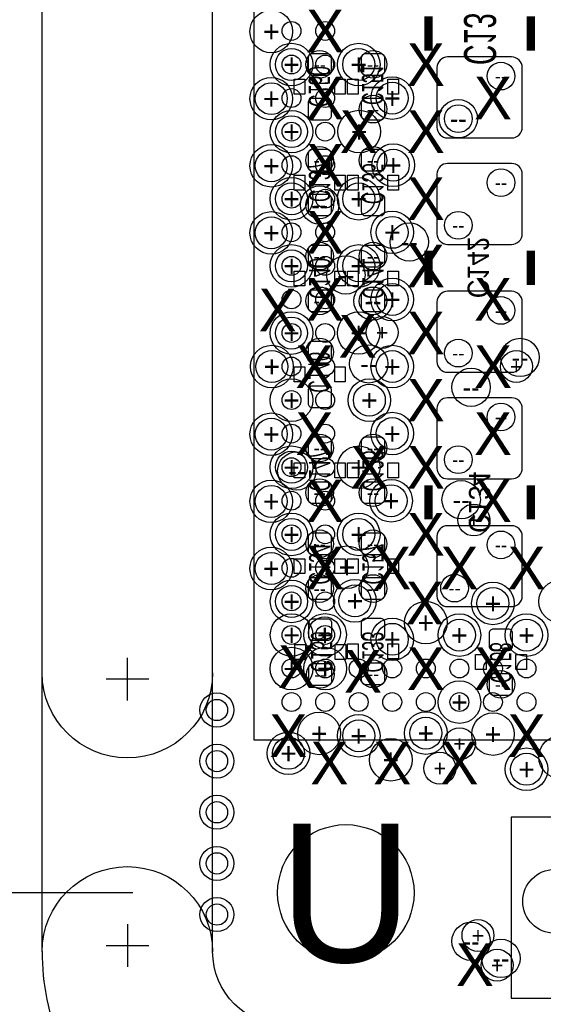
# Model space of a CAD drawing. Extents: x -22 to 398, y -34 to 263.
# Tile 4 of 39: x 8.69 to 14.93, y 8.07 to 19.81. Entities that reach past the tile are written whole.
import ezdxf
from ezdxf.enums import TextEntityAlignment as Align

# ---------------------------------------------------------------- set-up
doc = ezdxf.new("R2010")
doc.units = 0
for name, color, linetype in [('ASSY_BOT', 17, 'CONTINUOUS'), ('BOT', 16, 'CONTINUOUS'), ('DRILL', 12, 'CONTINUOUS'), ('OUTLINE', 6, 'CONTINUOUS'), ('SILK_BOT', 13, 'CONTINUOUS'), ('SILK_TOP', 14, 'CONTINUOUS'), ('TOP', 15, 'CONTINUOUS')]:
    doc.layers.add(name, color=color, linetype=linetype)

# ---------------------------------------------------------------- blocks, each defined once
blk = doc.blocks.new('FIGURE_CIRCLE')
blk.add_circle((0, 0), 0.5)

msp = doc.modelspace()

# ---------------------------------------------------------------- linework, layer by layer
at = {"layer": 'BOT'}
for points in [[(12.351004, 19.14652, 0.414214), (12.401804, 19.19732), (12.401804, 19.34972, 0.414214), (12.351004, 19.40052), (12.173204, 19.40052, 0.414214), (12.122404, 19.34972), (12.122404, 19.19732, 0.414214), (12.173204, 19.14652)], [(12.986004, 19.14652, 0.414214), (13.036804, 19.19732), (13.036804, 19.34972, 0.414214), (12.986004, 19.40052), (12.808204, 19.40052, 0.414214), (12.757404, 19.34972), (12.757404, 19.19732, 0.414214), (12.808204, 19.14652)], [(13.786104, 18.39722), (14.548104, 18.39722, 0.414214), (14.675104, 18.52422), (14.675104, 19.23542, 0.414214), (14.548104, 19.36242), (13.786104, 19.36242, 0.414214), (13.659104, 19.23542), (13.659104, 18.52422, 0.414214)], [(12.173204, 18.86712, 0.414214), (12.122404, 18.81632), (12.122404, 18.66392, 0.414214), (12.173204, 18.61312), (12.351004, 18.61312, 0.414214), (12.401804, 18.66392), (12.401804, 18.81632, 0.414214), (12.351004, 18.86712)], [(12.808204, 18.86712, 0.414214), (12.757404, 18.81632), (12.757404, 18.66392, 0.414214), (12.808204, 18.61312), (12.986004, 18.61312, 0.414214), (13.036804, 18.66392), (13.036804, 18.81632, 0.414214), (12.986004, 18.86712)], [(12.351004, 18.00352, 0.414214), (12.401804, 18.05432), (12.401804, 18.20672, 0.414214), (12.351004, 18.25752), (12.173204, 18.25752, 0.414214), (12.122404, 18.20672), (12.122404, 18.05432, 0.414214), (12.173204, 18.00352)], [(12.986004, 18.00352, 0.414214), (13.036804, 18.05432), (13.036804, 18.20672, 0.414214), (12.986004, 18.25752), (12.808204, 18.25752, 0.414214), (12.757404, 18.20672), (12.757404, 18.05432, 0.414214), (12.808204, 18.00352)], [(14.548104, 18.09242), (13.786104, 18.09242, 0.414214), (13.659104, 17.96542), (13.659104, 17.25422, 0.414214), (13.786104, 17.12722), (14.548104, 17.12722, 0.414214), (14.675104, 17.25422), (14.675104, 17.96542, 0.414214)], [(12.173204, 17.72412, 0.414214), (12.122404, 17.67332), (12.122404, 17.52092, 0.414214), (12.173204, 17.47012), (12.351004, 17.47012, 0.414214), (12.401804, 17.52092), (12.401804, 17.67332, 0.414214), (12.351004, 17.72412)], [(12.808204, 17.72412, 0.414214), (12.757404, 17.67332), (12.757404, 17.52092, 0.414214), (12.808204, 17.47012), (12.986004, 17.47012, 0.414214), (13.036804, 17.52092), (13.036804, 17.67332, 0.414214), (12.986004, 17.72412)], [(12.351004, 16.86052, 0.414214), (12.401804, 16.91132), (12.401804, 17.06372, 0.414214), (12.351004, 17.11452), (12.173204, 17.11452, 0.414214), (12.122404, 17.06372), (12.122404, 16.91132, 0.414214), (12.173204, 16.86052)], [(12.986004, 16.86052, 0.414214), (13.036804, 16.91132), (13.036804, 17.06372, 0.414214), (12.986004, 17.11452), (12.808204, 17.11452, 0.414214), (12.757404, 17.06372), (12.757404, 16.91132, 0.414214), (12.808204, 16.86052)], [(12.173204, 16.58112, 0.414214), (12.122404, 16.53032), (12.122404, 16.37792, 0.414214), (12.173204, 16.32712), (12.351004, 16.32712, 0.414214), (12.401804, 16.37792), (12.401804, 16.53032, 0.414214), (12.351004, 16.58112)], [(12.808204, 16.58112, 0.414214), (12.757404, 16.53032), (12.757404, 16.37792, 0.414214), (12.808204, 16.32712), (12.986004, 16.32712, 0.414214), (13.036804, 16.37792), (13.036804, 16.53032, 0.414214), (12.986004, 16.58112)], [(14.548104, 16.56842), (13.786104, 16.56842, 0.414214), (13.659104, 16.44142), (13.659104, 15.73022, 0.414214), (13.786104, 15.60322), (14.548104, 15.60322, 0.414214), (14.675104, 15.73022), (14.675104, 16.44142, 0.414214)], [(12.351004, 15.71752, 0.414214), (12.401804, 15.76832), (12.401804, 15.92072, 0.414214), (12.351004, 15.97152), (12.173204, 15.97152, 0.414214), (12.122404, 15.92072), (12.122404, 15.76832, 0.414214), (12.173204, 15.71752)], [(12.351004, 15.18412, 0.414214), (12.401804, 15.23492), (12.401804, 15.38732, 0.414214), (12.351004, 15.43812), (12.173204, 15.43812, 0.414214), (12.122404, 15.38732), (12.122404, 15.23492, 0.414214), (12.173204, 15.18412)], [(13.786104, 14.33322), (14.548104, 14.33322, 0.414214), (14.675104, 14.46022), (14.675104, 15.17142, 0.414214), (14.548104, 15.29842), (13.786104, 15.29842, 0.414214), (13.659104, 15.17142), (13.659104, 14.46022, 0.414214)], [(12.351004, 14.57452, 0.414214), (12.401804, 14.62532), (12.401804, 14.77772, 0.414214), (12.351004, 14.82852), (12.173204, 14.82852, 0.414214), (12.122404, 14.77772), (12.122404, 14.62532, 0.414214), (12.173204, 14.57452)], [(12.986004, 14.57452, 0.414214), (13.036804, 14.62532), (13.036804, 14.77772, 0.414214), (12.986004, 14.82852), (12.808204, 14.82852, 0.414214), (12.757404, 14.77772), (12.757404, 14.62532, 0.414214), (12.808204, 14.57452)], [(12.173204, 14.29512, 0.414214), (12.122404, 14.24432), (12.122404, 14.09192, 0.414214), (12.173204, 14.04112), (12.351004, 14.04112, 0.414214), (12.401804, 14.09192), (12.401804, 14.24432, 0.414214), (12.351004, 14.29512)], [(12.808204, 14.29512, 0.414214), (12.757404, 14.24432), (12.757404, 14.09192, 0.414214), (12.808204, 14.04112), (12.986004, 14.04112, 0.414214), (13.036804, 14.09192), (13.036804, 14.24432, 0.414214), (12.986004, 14.29512)], [(13.786104, 12.80922), (14.548104, 12.80922, 0.414214), (14.675104, 12.93622), (14.675104, 13.64742, 0.414214), (14.548104, 13.77442), (13.786104, 13.77442, 0.414214), (13.659104, 13.64742), (13.659104, 12.93622, 0.414214)], [(12.351004, 13.43152, 0.414214), (12.401804, 13.48232), (12.401804, 13.63472, 0.414214), (12.351004, 13.68552), (12.173204, 13.68552, 0.414214), (12.122404, 13.63472), (12.122404, 13.48232, 0.414214), (12.173204, 13.43152)], [(12.986004, 13.43152, 0.414214), (13.036804, 13.48232), (13.036804, 13.63472, 0.414214), (12.986004, 13.68552), (12.808204, 13.68552, 0.414214), (12.757404, 13.63472), (12.757404, 13.48232, 0.414214), (12.808204, 13.43152)], [(12.173204, 13.15212, 0.414214), (12.122404, 13.10132), (12.122404, 12.94892, 0.414214), (12.173204, 12.89812), (12.351004, 12.89812, 0.414214), (12.401804, 12.94892), (12.401804, 13.10132, 0.414214), (12.351004, 13.15212)], [(12.808204, 13.15212, 0.414214), (12.757404, 13.10132), (12.757404, 12.94892, 0.414214), (12.808204, 12.89812), (12.986004, 12.89812, 0.414214), (13.036804, 12.94892), (13.036804, 13.10132, 0.414214), (12.986004, 13.15212)], [(12.3571, 12.4079, 0.414214), (12.4079, 12.4587), (12.4079, 12.6111, 0.414214), (12.3571, 12.6619), (12.1793, 12.6619, 0.414214), (12.1285, 12.6111), (12.1285, 12.4587, 0.414214), (12.1793, 12.4079)], [(12.986004, 12.41552, 0.414214), (13.036804, 12.46632), (13.036804, 12.61872, 0.414214), (12.986004, 12.66952), (12.808204, 12.66952, 0.414214), (12.757404, 12.61872), (12.757404, 12.46632, 0.414214), (12.808204, 12.41552)], [(14.510004, 12.28852, 0.414214), (14.560804, 12.33932), (14.560804, 12.49172, 0.414214), (14.510004, 12.54252), (14.332204, 12.54252, 0.414214), (14.281404, 12.49172), (14.281404, 12.33932, 0.414214), (14.332204, 12.28852)], [(12.1793, 12.1285, 0.414214), (12.1285, 12.0777), (12.1285, 11.9253, 0.414214), (12.1793, 11.8745), (12.3571, 11.8745, 0.414214), (12.4079, 11.9253), (12.4079, 12.0777, 0.414214), (12.3571, 12.1285)], [(12.808204, 12.13612, 0.414214), (12.757404, 12.08532), (12.757404, 11.93292, 0.414214), (12.808204, 11.88212), (12.986004, 11.88212, 0.414214), (13.036804, 11.93292), (13.036804, 12.08532, 0.414214), (12.986004, 12.13612)], [(14.332204, 12.00912, 0.414214), (14.281404, 11.95832), (14.281404, 11.80592, 0.414214), (14.332204, 11.75512), (14.510004, 11.75512, 0.414214), (14.560804, 11.80592), (14.560804, 11.95832, 0.414214), (14.510004, 12.00912)]]:
    msp.add_lwpolyline(points, format="xyb", close=True, dxfattribs=at)
msp.add_lwpolyline([(15.93977, 8.1407), (15.93977, 10.2997), (14.54277, 10.2997), (14.54277, 8.1407)], close=True, dxfattribs=at)
for centre, radius in [((11.036554, 11.57732), 0.127), ((11.036554, 10.96772), 0.127), ((11.036554, 10.35812), 0.127), ((12.573, 9.398), 0.8128), ((11.036554, 9.74852), 0.127), ((11.036554, 9.13892), 0.127)]:
    msp.add_circle(centre, radius, dxfattribs=at)
at = {"layer": 'DRILL'}
msp.add_lwpolyline([(10.033, 9.398), (-4.506214, 9.398)], dxfattribs=at)
at = {"layer": 'OUTLINE'}
for points in [[(52.6415, 7.8105), (14.2875, 7.8105), (11.8745, 7.8105, -0.414199), (10.9855, 8.6995), (10.9855, 11.1125), (10.9855, 29.9085), (10.9855, 32.3215, -0.414223), (11.8745, 33.2105), (14.2875, 33.2105), (52.6415, 33.2105, 0.414203)], [(10.985754, 12.02182, -1), (8.953754, 12.02182)], [(8.953754, 8.69442, -1), (10.985754, 8.69442)], [(8.9535, 8.6995, 0.414214), (11.8745, 5.7785)]]:
    msp.add_lwpolyline(points, format="xyb", dxfattribs=at)
for points in [[(8.9535, 8.6995), (8.9535, 32.3215)], [(9.969754, 11.69162), (9.969754, 12.19962)], [(10.223754, 11.94562), (9.715754, 11.94562)], [(9.969754, 9.02462), (9.969754, 8.51662)], [(9.715754, 8.77062), (10.223754, 8.77062)]]:
    msp.add_lwpolyline(points, dxfattribs=at)
at = {"layer": 'SILK_BOT', "const_width": 0.1016}
for points in [[(13.557504, 19.84502), (13.557504, 19.43862)], [(14.776704, 19.84502), (14.776704, 19.43862)], [(13.557504, 16.64462), (13.557504, 17.05102)], [(14.776704, 16.64462), (14.776704, 17.05102)], [(13.557504, 14.25702), (13.557504, 13.85062)], [(14.776704, 14.25702), (14.776704, 13.85062)]]:
    msp.add_lwpolyline(points, dxfattribs=at)
at = {"layer": 'SILK_BOT'}
for points in [[(12.084304, 18.91792), (11.957304, 18.91792), (11.957304, 19.09572), (12.084304, 19.09572)], [(12.566904, 18.91792), (12.439904, 18.91792), (12.439904, 19.09572), (12.566904, 19.09572)], [(12.719304, 18.91792), (12.592304, 18.91792), (12.592304, 19.09572), (12.719304, 19.09572)], [(13.201904, 18.91792), (13.074904, 18.91792), (13.074904, 19.09572), (13.201904, 19.09572)], [(12.084304, 17.77492), (11.957304, 17.77492), (11.957304, 17.95272), (12.084304, 17.95272)], [(12.566904, 17.77492), (12.439904, 17.77492), (12.439904, 17.95272), (12.566904, 17.95272)], [(12.719304, 17.77492), (12.592304, 17.77492), (12.592304, 17.95272), (12.719304, 17.95272)], [(13.201904, 17.77492), (13.074904, 17.77492), (13.074904, 17.95272), (13.201904, 17.95272)], [(11.957304, 16.80972), (12.084304, 16.80972), (12.084304, 16.63192), (11.957304, 16.63192)], [(12.439904, 16.80972), (12.566904, 16.80972), (12.566904, 16.63192), (12.439904, 16.63192)], [(12.592304, 16.80972), (12.719304, 16.80972), (12.719304, 16.63192), (12.592304, 16.63192)], [(13.074904, 16.80972), (13.201904, 16.80972), (13.201904, 16.63192), (13.074904, 16.63192)], [(12.084304, 15.48892), (11.957304, 15.48892), (11.957304, 15.66672), (12.084304, 15.66672)], [(12.566904, 15.48892), (12.439904, 15.48892), (12.439904, 15.66672), (12.566904, 15.66672)], [(11.957304, 14.52372), (12.084304, 14.52372), (12.084304, 14.34592), (11.957304, 14.34592)], [(12.439904, 14.52372), (12.566904, 14.52372), (12.566904, 14.34592), (12.439904, 14.34592)], [(12.592304, 14.52372), (12.719304, 14.52372), (12.719304, 14.34592), (12.592304, 14.34592)], [(13.074904, 14.52372), (13.201904, 14.52372), (13.201904, 14.34592), (13.074904, 14.34592)], [(12.084304, 13.20292), (11.957304, 13.20292), (11.957304, 13.38072), (12.084304, 13.38072)], [(12.566904, 13.20292), (12.439904, 13.20292), (12.439904, 13.38072), (12.566904, 13.38072)], [(12.719304, 13.20292), (12.592304, 13.20292), (12.592304, 13.38072), (12.719304, 13.38072)], [(13.201904, 13.20292), (13.074904, 13.20292), (13.074904, 13.38072), (13.201904, 13.38072)], [(11.9634, 12.3571), (12.0904, 12.3571), (12.0904, 12.1793), (11.9634, 12.1793)], [(12.446, 12.3571), (12.573, 12.3571), (12.573, 12.1793), (12.446, 12.1793)], [(12.592304, 12.36472), (12.719304, 12.36472), (12.719304, 12.18692), (12.592304, 12.18692)], [(13.074904, 12.36472), (13.201904, 12.36472), (13.201904, 12.18692), (13.074904, 12.18692)], [(14.116304, 12.23772), (14.243304, 12.23772), (14.243304, 12.05992), (14.116304, 12.05992)], [(14.598904, 12.23772), (14.725904, 12.23772), (14.725904, 12.05992), (14.598904, 12.05992)]]:
    msp.add_lwpolyline(points, close=True, dxfattribs=at)
at = {"layer": 'SILK_TOP'}
msp.add_lwpolyline([(11.475974, 11.221974), (23.576026, 11.221974), (23.576026, 23.322026), (11.475974, 23.322026)], close=True, dxfattribs=at)
at = {"layer": 'TOP'}
for centre, radius in [((11.926062, 19.672046), 0.112522), ((12.326112, 19.672046), 0.112522), ((11.926062, 19.271996), 0.112522), ((12.326112, 19.271996), 0.112522), ((11.926062, 18.871946), 0.112522), ((12.326112, 18.871946), 0.112522), ((11.926062, 18.471896), 0.112522), ((12.326112, 18.471896), 0.112522), ((11.926062, 18.0721), 0.112522), ((12.326112, 18.0721), 0.112522), ((11.926062, 17.67205), 0.112522), ((12.326112, 17.67205), 0.112522), ((11.926062, 17.272), 0.112522), ((12.326112, 17.272), 0.112522), ((11.926062, 16.87195), 0.112522), ((12.326112, 16.87195), 0.112522), ((11.926062, 16.4719), 0.112522), ((12.326112, 16.4719), 0.112522), ((11.926062, 16.072104), 0.112522), ((12.326112, 16.072104), 0.112522), ((11.926062, 15.672054), 0.112522), ((12.326112, 15.672054), 0.112522), ((11.926062, 15.272004), 0.112522), ((12.326112, 15.272004), 0.112522), ((11.926062, 14.871954), 0.112522), ((12.326112, 14.871954), 0.112522), ((11.926062, 14.471904), 0.112522), ((12.326112, 14.471904), 0.112522), ((11.926062, 14.072108), 0.112522), ((12.326112, 14.072108), 0.112522), ((11.926062, 13.672058), 0.112522), ((12.326112, 13.672058), 0.112522), ((11.926062, 13.272008), 0.112522), ((12.326112, 13.272008), 0.112522), ((11.926062, 12.871958), 0.112522), ((12.326112, 12.871958), 0.112522), ((11.926062, 12.471908), 0.112522), ((12.326112, 12.471908), 0.112522), ((11.926062, 12.072112), 0.112522), ((12.326112, 12.072112), 0.112522), ((12.725908, 12.072112), 0.112522), ((13.125958, 12.072112), 0.112522), ((13.526008, 12.072112), 0.112522), ((13.926058, 12.072112), 0.112522), ((14.326108, 12.072112), 0.112522), ((14.725904, 12.072112), 0.112522), ((11.926062, 11.672062), 0.112522), ((12.326112, 11.672062), 0.112522), ((12.725908, 11.672062), 0.112522), ((13.125958, 11.672062), 0.112522), ((13.526008, 11.672062), 0.112522), ((13.926058, 11.672062), 0.112522), ((14.326108, 11.672062), 0.112522), ((14.725904, 11.672062), 0.112522), ((11.036554, 11.57732), 0.127), ((11.036554, 10.96772), 0.127), ((11.036554, 10.35812), 0.127), ((12.573, 9.398), 0.8128), ((11.036554, 9.74852), 0.127), ((15.0622, 9.2964), 0.381), ((11.036554, 9.13892), 0.127)]:
    msp.add_circle(centre, radius, dxfattribs=at)

# ---------------------------------------------------------------- block references
at = {"layer": 'DRILL'}
for p, xscale, yscale in [((11.684762, 19.664934), 0.508, 0.508), ((11.926062, 19.271488), 0.508, 0.508), ((12.726162, 19.271488), 0.508, 0.508), ((11.926062, 19.271488), 0.381, 0.381), ((12.262104, 19.27352), 0.3302, 0.3302), ((12.726162, 19.271488), 0.381, 0.381), ((12.897104, 19.27352), 0.3302, 0.3302), ((14.421104, 19.13382), 0.3302, 0.3302), ((11.684762, 18.864834), 0.508, 0.508), ((11.684762, 18.864834), 0.381, 0.381), ((13.126212, 18.871438), 0.508, 0.508), ((13.126212, 18.871438), 0.381, 0.381), ((12.897104, 18.74012), 0.3302, 0.3302), ((13.913104, 18.62582), 0.4572, 0.4572), ((13.913104, 18.62582), 0.3302, 0.3302), ((11.926062, 18.471388), 0.508, 0.508), ((12.732004, 18.471896), 0.508, 0.508), ((11.926062, 18.471388), 0.381, 0.381), ((11.684762, 18.064988), 0.508, 0.508), ((13.138404, 18.0721), 0.508, 0.508), ((11.684762, 18.064988), 0.381, 0.381), ((12.262104, 18.13052), 0.3302, 0.3302), ((12.897104, 18.13052), 0.3302, 0.3302), ((13.138404, 18.0721), 0.381, 0.381), ((14.421104, 17.86382), 0.3302, 0.3302), ((11.926062, 17.671288), 0.508, 0.508), ((11.926062, 17.671288), 0.381, 0.381), ((12.726162, 17.671288), 0.508, 0.508), ((12.726162, 17.671288), 0.381, 0.381), ((12.262104, 17.59712), 0.4572, 0.4572), ((12.262104, 17.59712), 0.3302, 0.3302), ((11.684762, 17.264888), 0.508, 0.508), ((13.126212, 17.271238), 0.508, 0.508), ((13.913104, 17.35582), 0.3302, 0.3302), ((11.684762, 17.264888), 0.381, 0.381), ((13.126212, 17.271238), 0.381, 0.381), ((13.329412, 17.156938), 0.4572, 0.4572), ((12.262104, 16.98752), 0.3302, 0.3302), ((12.897104, 16.98752), 0.3302, 0.3302), ((11.926062, 16.871188), 0.508, 0.508), ((11.926062, 16.871188), 0.381, 0.381), ((12.726162, 16.871188), 0.508, 0.508), ((12.726162, 16.871188), 0.381, 0.381), ((12.573, 16.764), 0.4572, 0.4572), ((12.897104, 16.45412), 0.4572, 0.4572), ((13.126212, 16.471138), 0.508, 0.508), ((12.262104, 16.45412), 0.3302, 0.3302), ((12.897104, 16.45412), 0.3302, 0.3302), ((13.126212, 16.471138), 0.381, 0.381), ((14.421104, 16.33982), 0.3302, 0.3302), ((11.926062, 16.071088), 0.508, 0.508), ((12.725908, 16.071342), 0.508, 0.508), ((11.926062, 16.071088), 0.381, 0.381), ((13.0048, 16.0782), 0.381, 0.381), ((12.262104, 15.84452), 0.3302, 0.3302), ((13.913104, 15.83182), 0.3302, 0.3302), ((14.64945, 15.77975), 0.4572, 0.4572), ((11.691112, 15.671292), 0.508, 0.508), ((11.691112, 15.671292), 0.381, 0.381), ((12.84605, 15.70355), 0.4572, 0.4572), ((13.126212, 15.671038), 0.508, 0.508), ((13.126212, 15.671038), 0.381, 0.381), ((14.605, 15.6718), 0.381, 0.381), ((14.06525, 15.42415), 0.4572, 0.4572), ((11.926062, 15.270988), 0.508, 0.508), ((12.853162, 15.270988), 0.508, 0.508), ((12.853162, 15.270988), 0.381, 0.381), ((14.421104, 15.06982), 0.3302, 0.3302), ((11.684762, 14.864842), 0.508, 0.508), ((11.684762, 14.864842), 0.381, 0.381), ((13.12672, 14.871954), 0.508, 0.508), ((13.12672, 14.871954), 0.381, 0.381), ((12.262104, 14.70152), 0.3302, 0.3302), ((12.897104, 14.70152), 0.3302, 0.3302), ((11.926062, 14.470888), 0.508, 0.508), ((12.726162, 14.470888), 0.508, 0.508), ((13.913104, 14.56182), 0.3302, 0.3302), ((11.926062, 14.470888), 0.381, 0.381), ((11.9888, 14.4272), 0.4572, 0.4572), ((12.262104, 14.16812), 0.3302, 0.3302), ((12.897104, 14.16812), 0.3302, 0.3302), ((13.112242, 14.072108), 0.508, 0.508), ((11.684, 14.064488), 0.508, 0.508), ((11.684, 14.064488), 0.381, 0.381), ((13.112242, 14.072108), 0.381, 0.381), ((13.94714, 14.083538), 0.4572, 0.4572), ((14.097762, 13.842238), 0.381, 0.381), ((11.926062, 13.670788), 0.508, 0.508), ((11.926062, 13.670788), 0.381, 0.381), ((12.726162, 13.670788), 0.508, 0.508), ((12.726162, 13.670788), 0.381, 0.381), ((12.262104, 13.55852), 0.3302, 0.3302), ((12.897104, 13.55852), 0.3302, 0.3302), ((14.421104, 13.54582), 0.3302, 0.3302), ((11.684, 13.264388), 0.508, 0.508), ((12.585954, 13.27912), 0.508, 0.508), ((11.684, 13.264388), 0.381, 0.381), ((12.262104, 13.02512), 0.3302, 0.3302), ((12.897104, 13.02512), 0.3302, 0.3302), ((13.8684, 13.0302), 0.3302, 0.3302), ((11.926824, 12.871196), 0.508, 0.508), ((11.926824, 12.871196), 0.381, 0.381), ((12.681204, 12.87907), 0.508, 0.508), ((12.681204, 12.87907), 0.381, 0.381), ((14.326108, 12.847574), 0.508, 0.508), ((14.326108, 12.847574), 0.381, 0.381), ((15.126462, 12.870688), 0.508, 0.508), ((13.525754, 12.61872), 0.508, 0.508), ((11.926824, 12.471146), 0.508, 0.508), ((12.326112, 12.471908), 0.508, 0.508), ((12.319762, 12.496038), 0.381, 0.381), ((13.926312, 12.470638), 0.508, 0.508), ((14.726412, 12.470638), 0.508, 0.508), ((13.12672, 12.419838), 0.508, 0.508), ((13.12672, 12.419838), 0.381, 0.381), ((13.926312, 12.470638), 0.381, 0.381), ((14.726412, 12.470638), 0.381, 0.381), ((11.926062, 12.070588), 0.508, 0.508), ((12.326874, 12.07135), 0.508, 0.508), ((12.2682, 12.0015), 0.3302, 0.3302), ((12.897104, 12.00912), 0.3302, 0.3302), ((14.421104, 11.88212), 0.3302, 0.3302), ((13.92682, 11.6713), 0.508, 0.508), ((11.036554, 11.57732), 0.4064, 0.4064), ((12.255754, 11.29792), 0.508, 0.508), ((12.726162, 11.270488), 0.508, 0.508), ((13.526262, 11.302238), 0.508, 0.508), ((14.32687, 11.2903), 0.508, 0.508), ((12.726162, 11.270488), 0.381, 0.381), ((13.526262, 11.302238), 0.381, 0.381), ((11.88974, 11.060938), 0.508, 0.508), ((13.92682, 11.175238), 0.381, 0.381), ((15.126462, 11.016488), 0.508, 0.508), ((11.036554, 10.96772), 0.4064, 0.4064), ((11.88974, 11.060938), 0.381, 0.381), ((13.10894, 10.984738), 0.508, 0.508), ((13.69314, 10.883138), 0.381, 0.381), ((14.726412, 10.870438), 0.508, 0.508), ((14.726412, 10.870438), 0.381, 0.381), ((11.036554, 10.35812), 0.4064, 0.4064), ((11.036554, 9.74852), 0.4064, 0.4064), ((11.036554, 9.13892), 0.4064, 0.4064), ((14.06525, 8.82015), 0.4572, 0.4572), ((14.1478, 8.89), 0.381, 0.381), ((14.42085, 8.61695), 0.4572, 0.4572), ((14.3764, 8.5344), 0.381, 0.381)]:
    msp.add_blockref('FIGURE_CIRCLE', p, dxfattribs=dict(at, xscale=xscale, yscale=yscale))

# ---------------------------------------------------------------- texts
at = {"layer": 'ASSY_BOT', "text_generation_flag": 2}
for s, height, width, p in [('C138', 0.381, 0.666667, (13.98143, 19.670776)), ('C151', 0.254, 0.6, (12.765278, 19.033998)), ('C150', 0.254, 0.6, (12.130278, 19.008598)), ('C137', 0.254, 0.6, (12.132818, 17.87652)), ('C135', 0.254, 0.6, (12.767818, 17.85112)), ('C142', 0.254, 0.9, (14.023848, 16.851376)), ('C140', 0.254, 0.6, (12.135104, 16.72082)), ('C141', 0.254, 0.6, (12.770104, 16.72082)), ('C146', 0.254, 0.6, (12.126468, 15.60322)), ('C147', 0.254, 0.6, (12.132818, 14.4272)), ('C126', 0.254, 0.6, (12.767818, 14.4272)), ('C134', 0.254, 0.9, (14.040104, 14.05382)), ('C154', 0.254, 0.6, (12.135104, 13.31722)), ('C157', 0.254, 0.6, (12.770104, 13.31722)), ('C156', 0.254, 0.6, (12.15771, 12.270232)), ('C133', 0.254, 0.6, (12.767818, 12.2682)), ('C158', 0.254, 0.6, (14.291818, 12.1412))]:
    msp.add_text(s, height=height, rotation=270, dxfattribs=dict(at, width=width)).set_placement(p, align=Align.CENTER)
at = {"layer": 'DRILL'}
for s, height, p in [('X', 0.508, (12.326112, 19.671538)), ('+', 0.254, (11.684762, 19.664934)), ('X', 0.508, (13.526262, 19.271488)), ('+', 0.254, (11.926062, 19.271488)), ('+', 0.1905, (11.926062, 19.271488)), ('--', 0.1651, (12.262104, 19.27352)), ('+', 0.254, (12.726162, 19.271488)), ('+', 0.1905, (12.726162, 19.271488)), ('--', 0.1651, (12.897104, 19.27352)), ('X', 0.508, (12.326112, 18.871438)), ('X', 0.508, (14.326362, 18.871438)), ('--', 0.1651, (14.421104, 19.13382)), ('+', 0.254, (11.684762, 18.864834)), ('+', 0.1905, (11.684762, 18.864834)), ('+', 0.254, (13.126212, 18.871438)), ('+', 0.1905, (13.126212, 18.871438)), ('X', 0.508, (12.726162, 18.471388)), ('--', 0.1651, (12.897104, 18.74012)), ('X', 0.508, (13.526262, 18.471388)), ('+', 0.254, (11.926062, 18.471388)), ('+', 0.254, (12.732004, 18.471896)), ('--', 0.2286, (13.913104, 18.62582)), ('--', 0.1651, (13.913104, 18.62582)), ('+', 0.1905, (11.926062, 18.471388)), ('X', 0.508, (12.326112, 18.071338)), ('+', 0.254, (11.684762, 18.064988)), ('+', 0.1905, (11.684762, 18.064988)), ('--', 0.1651, (12.262104, 18.13052)), ('--', 0.1651, (12.897104, 18.13052)), ('+', 0.254, (13.138404, 18.0721)), ('+', 0.1905, (13.138404, 18.0721)), ('X', 0.508, (13.526262, 17.671288)), ('--', 0.1651, (14.421104, 17.86382)), ('+', 0.254, (11.926062, 17.671288)), ('+', 0.1905, (11.926062, 17.671288)), ('+', 0.254, (12.726162, 17.671288)), ('+', 0.1905, (12.726162, 17.671288)), ('X', 0.508, (12.326112, 17.271238)), ('--', 0.2286, (12.262104, 17.59712)), ('--', 0.1651, (12.262104, 17.59712)), ('+', 0.254, (11.684762, 17.264888)), ('+', 0.1905, (11.684762, 17.264888)), ('+', 0.254, (13.126212, 17.271238)), ('+', 0.1905, (13.126212, 17.271238)), ('--', 0.1651, (13.913104, 17.35582)), ('--', 0.2286, (13.329412, 17.156938)), ('X', 0.508, (13.526262, 16.871188)), ('+', 0.254, (11.926062, 16.871188)), ('+', 0.1905, (11.926062, 16.871188)), ('--', 0.1651, (12.262104, 16.98752)), ('+', 0.254, (12.726162, 16.871188)), ('+', 0.1905, (12.726162, 16.871188)), ('--', 0.1651, (12.897104, 16.98752)), ('X', 0.508, (12.326112, 16.471138)), ('--', 0.2286, (12.573, 16.764)), ('X', 0.508, (14.326362, 16.471138)), ('X', 0.508, (11.760962, 16.344138)), ('+', 0.254, (13.126212, 16.471138)), ('--', 0.1651, (12.262104, 16.45412)), ('--', 0.2286, (12.897104, 16.45412)), ('--', 0.1651, (12.897104, 16.45412)), ('+', 0.1905, (13.126212, 16.471138)), ('X', 0.508, (13.526262, 16.071088)), ('--', 0.1651, (14.421104, 16.33982)), ('X', 0.508, (12.713462, 16.032988)), ('+', 0.254, (11.926062, 16.071088)), ('+', 0.1905, (11.926062, 16.071088)), ('+', 0.254, (12.725908, 16.071342)), ('+', 0.1905, (13.0048, 16.0782)), ('X', 0.508, (12.198858, 15.671292)), ('X', 0.508, (14.326362, 15.671038)), ('+', 0.254, (11.691112, 15.671292)), ('+', 0.1905, (11.691112, 15.671292)), ('--', 0.1651, (12.262104, 15.84452)), ('+', 0.254, (13.126212, 15.671038)), ('+', 0.1905, (13.126212, 15.671038)), ('--', 0.1651, (13.913104, 15.83182)), ('+', 0.1905, (14.605, 15.6718)), ('--', 0.2286, (14.64945, 15.77975)), ('--', 0.2286, (12.84605, 15.70355)), ('X', 0.508, (13.526262, 15.270988)), ('--', 0.2286, (14.06525, 15.42415)), ('+', 0.254, (11.926062, 15.270988)), ('+', 0.254, (12.853162, 15.270988)), ('+', 0.1905, (12.853162, 15.270988)), ('X', 0.508, (12.199112, 14.870938)), ('X', 0.508, (14.326362, 14.870938)), ('--', 0.1651, (14.421104, 15.06982)), ('+', 0.254, (11.684762, 14.864842)), ('+', 0.1905, (11.684762, 14.864842)), ('+', 0.254, (13.12672, 14.871954)), ('+', 0.1905, (13.12672, 14.871954)), ('--', 0.1651, (12.262104, 14.70152)), ('X', 0.508, (12.853162, 14.470888)), ('--', 0.1651, (12.897104, 14.70152)), ('X', 0.508, (13.526262, 14.470888)), ('+', 0.254, (11.926062, 14.470888)), ('+', 0.254, (12.726162, 14.470888)), ('+', 0.1905, (11.926062, 14.470888)), ('--', 0.1651, (13.913104, 14.56182)), ('--', 0.2286, (11.9888, 14.4272)), ('X', 0.508, (12.326112, 14.070838)), ('X', 0.508, (14.326362, 14.070838)), ('+', 0.254, (11.684, 14.064488)), ('+', 0.1905, (11.684, 14.064488)), ('--', 0.1651, (12.262104, 14.16812)), ('--', 0.1651, (12.897104, 14.16812)), ('+', 0.254, (13.112242, 14.072108)), ('+', 0.1905, (13.112242, 14.072108)), ('--', 0.2286, (13.94714, 14.083538)), ('X', 0.508, (13.526262, 13.670788)), ('+', 0.1905, (14.097762, 13.842238)), ('+', 0.254, (11.926062, 13.670788)), ('+', 0.1905, (11.926062, 13.670788)), ('+', 0.254, (12.726162, 13.670788)), ('+', 0.1905, (12.726162, 13.670788)), ('X', 0.508, (12.326112, 13.270738)), ('--', 0.1651, (12.262104, 13.55852)), ('--', 0.1651, (12.897104, 13.55852)), ('X', 0.508, (13.126212, 13.270738)), ('X', 0.508, (13.926312, 13.270738)), ('--', 0.1651, (14.421104, 13.54582)), ('X', 0.508, (14.726412, 13.270738)), ('+', 0.254, (11.684, 13.264388)), ('+', 0.1905, (11.684, 13.264388)), ('+', 0.254, (12.585954, 13.27912)), ('X', 0.508, (13.5128, 12.8524)), ('+', 0.254, (11.926824, 12.871196)), ('+', 0.1905, (11.926824, 12.871196)), ('--', 0.1651, (12.262104, 13.02512)), ('+', 0.254, (12.681204, 12.87907)), ('+', 0.1905, (12.681204, 12.87907)), ('--', 0.1651, (12.897104, 13.02512)), ('--', 0.1651, (13.8684, 13.0302)), ('+', 0.254, (14.326108, 12.847574)), ('+', 0.1905, (14.326108, 12.847574)), ('+', 0.254, (13.525754, 12.61872)), ('+', 0.254, (11.926824, 12.471146)), ('+', 0.254, (12.326112, 12.471908)), ('+', 0.1905, (12.319762, 12.496038)), ('+', 0.254, (13.926312, 12.470638)), ('+', 0.254, (14.726412, 12.470638)), ('+', 0.254, (13.12672, 12.419838)), ('+', 0.1905, (13.12672, 12.419838)), ('+', 0.1905, (13.926312, 12.470638)), ('+', 0.1905, (14.726412, 12.470638)), ('X', 0.508, (11.989562, 12.094464)), ('X', 0.508, (13.526262, 12.070588)), ('X', 0.508, (14.326362, 12.070588)), ('X', 0.508, (12.776962, 12.038838)), ('+', 0.254, (11.926062, 12.070588)), ('+', 0.254, (12.326874, 12.07135)), ('--', 0.1651, (12.2682, 12.0015)), ('--', 0.1651, (12.897104, 12.00912)), ('--', 0.1651, (14.421104, 11.88212)), ('+', 0.254, (13.92682, 11.6713)), ('X', 0.508, (11.887962, 11.270488)), ('X', 0.508, (14.726412, 11.270488)), ('+', 0.254, (12.255754, 11.29792)), ('+', 0.254, (13.526262, 11.302238)), ('+', 0.254, (12.726162, 11.270488)), ('+', 0.1905, (12.726162, 11.270488)), ('+', 0.1905, (13.526262, 11.302238)), ('+', 0.254, (14.32687, 11.2903)), ('X', 0.508, (12.376912, 10.946638)), ('X', 0.508, (13.126212, 10.946638)), ('X', 0.508, (13.926312, 10.946638)), ('+', 0.1905, (13.92682, 11.175238)), ('+', 0.254, (11.88974, 11.060938)), ('+', 0.1905, (11.88974, 11.060938)), ('+', 0.254, (13.10894, 10.984738)), ('+', 0.1905, (13.69314, 10.883138)), ('+', 0.254, (14.726412, 10.870438)), ('+', 0.1905, (14.726412, 10.870438)), ('U', 1.651, (12.573, 9.398)), ('+', 0.1905, (14.1478, 8.89)), ('--', 0.2286, (14.06525, 8.82015)), ('X', 0.508, (14.110462, 8.539988)), ('+', 0.1905, (14.3764, 8.5344)), ('--', 0.2286, (14.42085, 8.61695))]:
    msp.add_text(s, height=height, dxfattribs=at).set_placement(p, align=Align.MIDDLE_CENTER)

doc.saveas('drawing.dxf')
